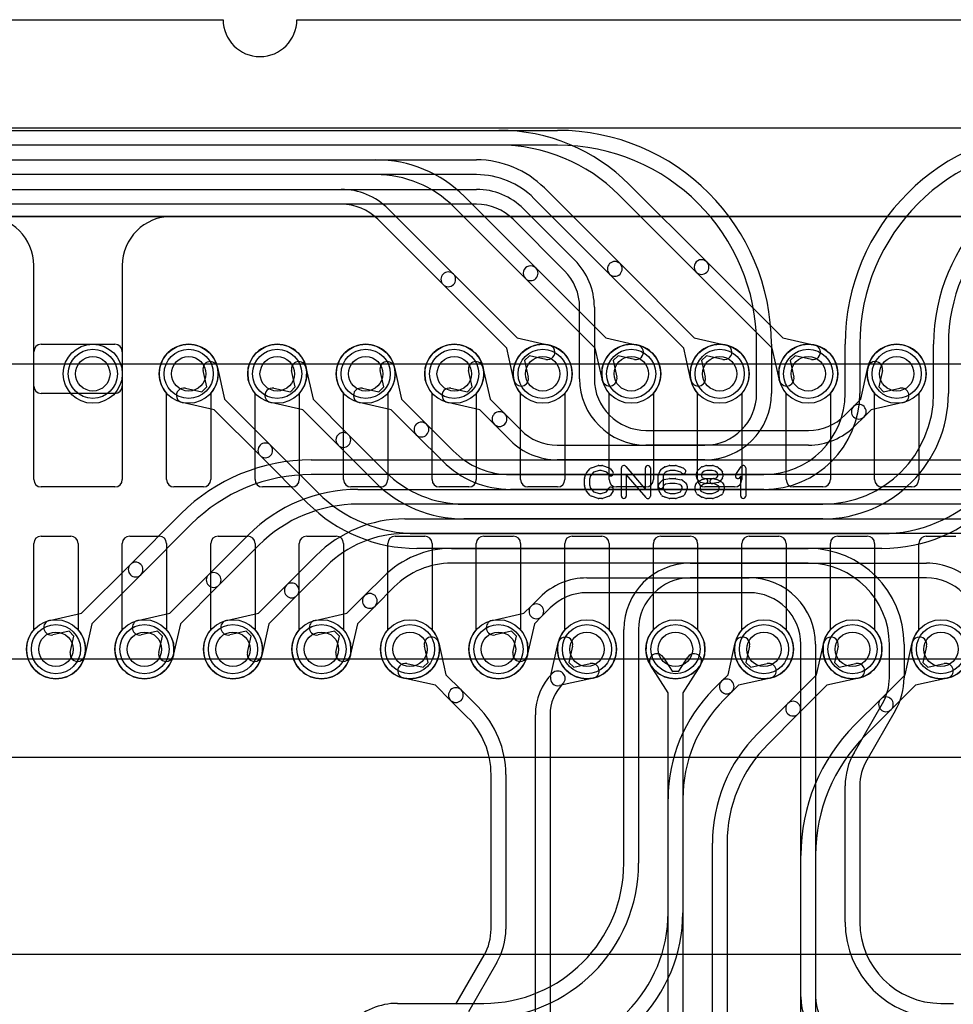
# Model space of a CAD drawing. Extents: x 0 to 29, y 0 to 17.
# Tile 4 of 9: x 7.8 to 17.3, y 7 to 17. Entities that reach past the tile are written whole.
import ezdxf

# ---------------------------------------------------------------- set-up
doc = ezdxf.new("R2010")
doc.units = 0
for name, color, linetype in [('Hole', 1, 'CONTINUOUS'), ('L1', 3, 'CONTINUOUS'), ('L2', 3, 'CONTINUOUS'), ('L3', 3, 'CONTINUOUS'), ('L4', 3, 'CONTINUOUS'), ('Outline', 7, 'CONTINUOUS'), ('PartsArea-A', 111, 'CONTINUOUS'), ('PartsArea-B', 111, 'CONTINUOUS'), ('PartsSilk-A', 221, 'CONTINUOUS'), ('Resist-A', 2, 'CONTINUOUS'), ('Resist-B', 2, 'CONTINUOUS')]:
    doc.layers.add(name, color=color, linetype=linetype)

msp = doc.modelspace()

# ---------------------------------------------------------------- linework, layer by layer
at = {"layer": 'Hole'}
for centre in [(8.575, 13.4), (9.55, 13.4), (10.45, 13.4), (11.35, 13.4), (12.25, 13.4), (13.15, 13.4), (14.05, 13.4), (14.95, 13.4), (15.85, 13.4), (16.75, 13.4), (8.2, 10.6), (9.1, 10.6), (10, 10.6), (10.9, 10.6), (11.8, 10.6), (12.7, 10.6), (13.6, 10.6), (14.5, 10.6), (15.4, 10.6), (16.3, 10.6), (17.2, 10.6)]:
    msp.add_circle(centre, 0.175, dxfattribs=at)
at = {"layer": 'L1'}
for p, q in [((1.6, 15.9), (27.4, 15.9)), ((26.5, 15), (9.375, 15)), ((7.975, 13.27497), (7.975, 14.5)), ((8.875, 14.5), (8.875, 13.27497)), ((7.975, 12.325), (7.975, 13.625)), ((8.05, 13.7), (8.8, 13.7)), ((8.875, 13.625), (8.875, 12.325)), ((8.80003, 13.2), (8.04997, 13.2)), ((9.325, 12.325), (9.325, 13.20157)), ((9.775, 13.20157), (9.775, 12.325)), ((10.225, 12.325), (10.225, 13.20157)), ((10.675, 13.20157), (10.675, 12.325)), ((11.125, 12.325), (11.125, 13.20157)), ((11.575, 13.20157), (11.575, 12.325)), ((12.025, 12.325), (12.025, 13.20157)), ((12.475, 13.20157), (12.475, 12.325)), ((12.925, 12.325), (12.925, 13.20157)), ((13.375, 13.20157), (13.375, 12.325)), ((13.825, 12.325), (13.825, 13.20157)), ((14.275, 13.20157), (14.275, 12.325)), ((14.725, 12.325), (14.725, 13.20157)), ((15.175, 13.20157), (15.175, 12.325)), ((15.625, 12.325), (15.625, 13.20157)), ((16.075, 13.20157), (16.075, 12.325)), ((16.525, 12.325), (16.525, 13.20157)), ((16.975, 13.20157), (16.975, 12.325)), ((8.8, 12.25), (8.05, 12.25)), ((9.7, 12.25), (9.4, 12.25)), ((10.6, 12.25), (10.3, 12.25)), ((11.5, 12.25), (11.2, 12.25)), ((12.4, 12.25), (12.1, 12.25)), ((13.3, 12.25), (13, 12.25)), ((14.2, 12.25), (13.9, 12.25)), ((15.1, 12.25), (14.8, 12.25)), ((16, 12.25), (15.7, 12.25)), ((16.9, 12.25), (16.6, 12.25)), ((8.05, 11.75), (8.35, 11.75)), ((8.95, 11.75), (9.25, 11.75)), ((9.85, 11.75), (10.15, 11.75)), ((10.75, 11.75), (11.05, 11.75)), ((11.65, 11.75), (11.95, 11.75)), ((12.55, 11.75), (12.85, 11.75)), ((13.45, 11.75), (13.75, 11.75)), ((14.35, 11.75), (14.65, 11.75)), ((15.25, 11.75), (15.55, 11.75)), ((16.15, 11.75), (16.45, 11.75)), ((17.05, 11.75), (17.35, 11.75)), ((7.975, 10.79843), (7.975, 11.675)), ((8.425, 11.675), (8.425, 10.79843)), ((8.875, 10.79843), (8.875, 11.675)), ((9.325, 11.675), (9.325, 10.79843)), ((9.775, 10.79843), (9.775, 11.675)), ((10.225, 11.675), (10.225, 10.79843)), ((10.675, 10.79843), (10.675, 11.675)), ((11.125, 11.675), (11.125, 10.79843)), ((11.575, 10.79843), (11.575, 11.675)), ((12.025, 11.675), (12.025, 10.79843)), ((12.475, 10.79843), (12.475, 11.675)), ((12.925, 11.675), (12.925, 10.79843)), ((13.375, 10.79843), (13.375, 11.675)), ((13.825, 11.675), (13.825, 10.79843)), ((14.275, 10.79843), (14.275, 11.675)), ((14.725, 11.675), (14.725, 10.79843)), ((15.175, 10.79843), (15.175, 11.675)), ((15.625, 11.675), (15.625, 10.79843)), ((16.075, 10.79843), (16.075, 11.675)), ((16.525, 11.675), (16.525, 10.79843)), ((16.975, 10.79843), (16.975, 11.675))]:
    msp.add_line(p, q, dxfattribs=at)
for centre in [(8.575, 13.4), (9.55, 13.4), (10.45, 13.4), (11.35, 13.4), (12.25, 13.4), (13.15, 13.4), (14.05, 13.4), (14.95, 13.4), (15.85, 13.4), (16.75, 13.4), (8.2, 10.6), (9.1, 10.6), (10, 10.6), (10.9, 10.6), (11.8, 10.6), (12.7, 10.6), (13.6, 10.6), (14.5, 10.6), (15.4, 10.6), (16.3, 10.6), (17.2, 10.6)]:
    msp.add_circle(centre, 0.3, dxfattribs=at)
for centre, radius, start, end in [((7.475, 14.5), 0.5, 0, 90), ((9.375, 14.5), 0.5, 90, 180), ((8.05, 13.625), 0.075, 90, 180), ((8.8, 13.625), 0.075, 0, 90), ((9.55, 13.4), 0.3, -41.409429, -138.590571), ((10.45, 13.4), 0.3, -41.409429, -138.590571), ((11.35, 13.4), 0.3, -41.409429, -138.590571), ((12.25, 13.4), 0.3, -41.409429, -138.590571), ((13.15, 13.4), 0.3, -41.409429, -138.590571), ((14.05, 13.4), 0.3, -41.409429, -138.590571), ((14.95, 13.4), 0.3, -41.409429, -138.590571), ((15.85, 13.4), 0.3, -41.409429, -138.590571), ((16.75, 13.4), 0.3, -41.409429, -138.590571), ((8.04997, 13.27497), 0.07497, 180, -90), ((8.80003, 13.27497), 0.07497, -90, 0), ((8.05, 12.325), 0.075, 180, -90), ((8.8, 12.325), 0.075, -90, 0), ((9.4, 12.325), 0.075, 180, -90), ((9.7, 12.325), 0.075, -90, 0), ((10.3, 12.325), 0.075, 180, -90), ((10.6, 12.325), 0.075, -90, 0), ((11.2, 12.325), 0.075, 180, -90), ((11.5, 12.325), 0.075, -90, 0), ((12.1, 12.325), 0.075, 180, -90), ((12.4, 12.325), 0.075, -90, 0), ((13, 12.325), 0.075, 180, -90), ((13.3, 12.325), 0.075, -90, 0), ((13.9, 12.325), 0.075, 180, -90), ((14.2, 12.325), 0.075, -90, 0), ((14.8, 12.325), 0.075, 180, -90), ((15.1, 12.325), 0.075, -90, 0), ((15.7, 12.325), 0.075, 180, -90), ((16, 12.325), 0.075, -90, 0), ((16.6, 12.325), 0.075, 180, -90), ((16.9, 12.325), 0.075, -90, 0), ((8.05, 11.675), 0.075, 90, 180), ((8.35, 11.675), 0.075, 0, 90), ((8.95, 11.675), 0.075, 90, 180), ((9.25, 11.675), 0.075, 0, 90), ((9.85, 11.675), 0.075, 90, 180), ((10.15, 11.675), 0.075, 0, 90), ((10.75, 11.675), 0.075, 90, 180), ((11.05, 11.675), 0.075, 0, 90), ((11.65, 11.675), 0.075, 90, 180), ((11.95, 11.675), 0.075, 0, 90), ((12.55, 11.675), 0.075, 90, 180), ((12.85, 11.675), 0.075, 0, 90), ((13.45, 11.675), 0.075, 90, 180), ((13.75, 11.675), 0.075, 0, 90), ((14.35, 11.675), 0.075, 90, 180), ((14.65, 11.675), 0.075, 0, 90), ((15.25, 11.675), 0.075, 90, 180), ((15.55, 11.675), 0.075, 0, 90), ((16.15, 11.675), 0.075, 90, 180), ((16.45, 11.675), 0.075, 0, 90), ((17.05, 11.675), 0.075, 90, 180), ((8.2, 10.6), 0.3, 138.590571, 41.409429), ((9.1, 10.6), 0.3, 138.590571, 41.409429), ((10, 10.6), 0.3, 138.590571, 41.409429), ((10.9, 10.6), 0.3, 138.590571, 41.409429), ((11.8, 10.6), 0.3, 138.590571, 41.409429), ((12.7, 10.6), 0.3, 138.590571, 41.409429), ((13.6, 10.6), 0.3, 138.590571, 41.409429), ((14.5, 10.6), 0.3, 138.590571, 41.409429), ((15.4, 10.6), 0.3, 138.590571, 41.409429), ((16.3, 10.6), 0.3, 138.590571, 41.409429), ((17.2, 10.6), 0.3, 138.590571, 41.409429)]:
    msp.add_arc(centre, radius, start, end, dxfattribs=at)
at = {"layer": 'L2'}
for p, q in [((2.4, 15.875), (13.3, 15.875)), ((13.3, 15.725), (2.4, 15.725)), ((2.4, 15.575), (11.45294, 15.575)), ((11.45294, 15.425), (2.4, 15.425)), ((2.4, 15.275), (11.10147, 15.275)), ((11.10147, 15.125), (2.4, 15.125)), ((12.35451, 15.20156), (13.08027, 14.47578)), ((11.57878, 15.0773), (12.24241, 14.41365)), ((12.97421, 14.36972), (12.24844, 15.09549)), ((12.13635, 14.30759), (11.47271, 14.97123)), ((13.08027, 14.47578), (13.79064, 13.76542)), ((12.24241, 14.41365), (12.89064, 13.76542)), ((13.68458, 13.65935), (12.97421, 14.36972)), ((12.78458, 13.65936), (12.13635, 14.30759)), ((12.89064, 13.76542), (13.21547, 13.69277)), ((13.79064, 13.76542), (14.11547, 13.69277)), ((12.85723, 13.33453), (12.78458, 13.65936)), ((13.75723, 13.33453), (13.68458, 13.65935)), ((15.325, 13.20008), (15.325, 13.7)), ((15.475, 13.7), (15.475, 13.20008)), ((16.225, 13.20004), (16.225, 13.7)), ((16.375, 13.7), (16.375, 13.20004)), ((17.125, 13.2), (17.125, 13.7)), ((17.275, 13.7), (17.275, 13.2)), ((13.01588, 13.58371), (12.96629, 13.53412)), ((12.96629, 13.53412), (13.00361, 13.36727)), ((13.18273, 13.54639), (13.01588, 13.58371)), ((13.91588, 13.58371), (13.86629, 13.53412)), ((13.86629, 13.53412), (13.90361, 13.36727)), ((14.08273, 13.54639), (13.91588, 13.58371)), ((9.73371, 13.26588), (9.69639, 13.43273)), ((9.84277, 13.46547), (9.91542, 13.14064)), ((10.63371, 13.26588), (10.59639, 13.43273)), ((10.74277, 13.46547), (10.81542, 13.14064)), ((11.53371, 13.26588), (11.49639, 13.43273)), ((11.64277, 13.46547), (11.71542, 13.14064)), ((12.43371, 13.26588), (12.39639, 13.43273)), ((12.54277, 13.46547), (12.61542, 13.14064)), ((9.51727, 13.25361), (9.68412, 13.21629)), ((9.68412, 13.21629), (9.73371, 13.26588)), ((10.41727, 13.25361), (10.58412, 13.21629)), ((10.58412, 13.21629), (10.63371, 13.26588)), ((11.31727, 13.25361), (11.48412, 13.21629)), ((11.48412, 13.21629), (11.53371, 13.26588)), ((12.21727, 13.25361), (12.38412, 13.21629)), ((12.38412, 13.21629), (12.43371, 13.26588)), ((9.91542, 13.14064), (10.38187, 12.67419)), ((10.81542, 13.14064), (11.17578, 12.78027)), ((11.71542, 13.14064), (11.9697, 12.88636)), ((12.61542, 13.14064), (12.76361, 12.99245)), ((9.80936, 13.03458), (9.48453, 13.10723)), ((10.27581, 12.56813), (9.80936, 13.03458)), ((10.70935, 13.03458), (10.38453, 13.10723)), ((11.06972, 12.67421), (10.70935, 13.03458)), ((11.60936, 13.03458), (11.28453, 13.10723)), ((11.86364, 12.7803), (11.60936, 13.03458)), ((12.50936, 13.03458), (12.18453, 13.10723)), ((12.65755, 12.88639), (12.50936, 13.03458)), ((12.76361, 12.99245), (12.92721, 12.82885)), ((11.9697, 12.88636), (12.2394, 12.61668)), ((12.82114, 12.72278), (12.65755, 12.88639)), ((11.17578, 12.78027), (11.55156, 12.4045)), ((12.13333, 12.51061), (11.86364, 12.7803)), ((10.38187, 12.67419), (10.86373, 12.19233)), ((11.44549, 12.29843), (11.06972, 12.67421)), ((13.29845, 12.67508), (14.8, 12.67508)), ((10.75767, 12.08627), (10.27581, 12.56813)), ((14.8, 12.52508), (13.29845, 12.52508)), ((12.82275, 12.37504), (15.4, 12.37504)), ((15.4, 12.22504), (12.82275, 12.22504)), ((12.34705, 12.075), (16, 12.075)), ((16, 11.925), (12.34705, 11.925)), ((11.87136, 11.77496), (16.6, 11.77496)), ((16.6, 11.62496), (11.87136, 11.62496)), ((14.65, 11.47492), (17.05155, 11.47492)), ((17.05155, 11.32492), (14.65, 11.32492)), ((13.975, 8.425), (13.975, 10.79992)), ((14.125, 10.79992), (14.125, 8.425)), ((15.03458, 10.34064), (15.10723, 10.66547)), ((15.25361, 10.63273), (15.21629, 10.46588)), ((15.93458, 10.34064), (16.00723, 10.66547)), ((16.15361, 10.63273), (16.11629, 10.46588)), ((16.83458, 10.34064), (16.90723, 10.66547)), ((17.05361, 10.63273), (17.01629, 10.46588)), ((15.21629, 10.46588), (15.26588, 10.41629)), ((15.26588, 10.41629), (15.43273, 10.45361)), ((16.11629, 10.46588), (16.16588, 10.41629)), ((16.16588, 10.41629), (16.33273, 10.45361)), ((17.01629, 10.46588), (17.06588, 10.41629)), ((17.06588, 10.41629), (17.23273, 10.45361)), ((14.96815, 10.27421), (15.03458, 10.34064)), ((15.64315, 10.04921), (15.93458, 10.34064)), ((16.58708, 10.09314), (16.83458, 10.34064)), ((14.88631, 10.19237), (14.96815, 10.27421)), ((15.14064, 10.23458), (15.07421, 10.16815)), ((15.46547, 10.30723), (15.14064, 10.23458)), ((16.04064, 10.23458), (15.74921, 9.94315)), ((16.36547, 10.30723), (16.04064, 10.23458)), ((16.94064, 10.23458), (16.69314, 9.98708)), ((17.26547, 10.30723), (16.94064, 10.23458)), ((15.07421, 10.16815), (14.99237, 10.08631)), ((15.33631, 9.74237), (15.64315, 10.04921)), ((16.32417, 9.83025), (16.58708, 10.09314)), ((15.74921, 9.94315), (15.44237, 9.63631)), ((16.69314, 9.98708), (16.43024, 9.72418)), ((14.425, 7.92132), (14.425, 9.07868)), ((14.575, 9.07868), (14.575, 7.92132)), ((14.875, 6.3501), (14.875, 8.62868)), ((15.025, 8.62868), (15.025, 6.3501)), ((15.775, 6.35006), (15.775, 8.50442)), ((15.925, 8.50442), (15.925, 6.35006)), ((11.67353, 7), (12.55, 7))]:
    msp.add_line(p, q, dxfattribs=at)
for centre in [(9.55, 13.4), (10.45, 13.4), (11.35, 13.4), (12.25, 13.4), (13.15, 13.4), (14.05, 13.4), (15.4, 10.6), (16.3, 10.6), (17.2, 10.6)]:
    msp.add_circle(centre, 0.3, dxfattribs=at)
for centre, radius, start, end in [((13.3, 13.7), 2.175, 0, 90), ((18.4, 13.7), 2.175, 90, 180), ((13.3, 13.7), 2.025, 0, 90), ((18.4, 13.7), 2.025, 90, 180), ((11.45294, 14.3), 1.275, 44.999682, 90), ((19, 13.7), 1.875, 90, 180), ((11.45294, 14.3), 1.125, 44.99964, 90), ((19, 13.7), 1.725, 90, 180), ((11.10148, 14.6), 0.675, 45, 90.000849), ((11.10148, 14.6), 0.525, 45, 90.001091), ((12.18938, 14.36062), 0.075, 45, -135), ((13.02724, 14.42275), 0.075, 45, -134.99972), ((13.02724, 14.42275), 0.075, -135, 45), ((12.18938, 14.36062), 0.075, -135, 45), ((13.1991, 13.61958), 0.075, -102.607528, 77.393385), ((14.0991, 13.61958), 0.075, -102.607528, 77.393385), ((9.76958, 13.4491), 0.075, 12.607528, -167.393385), ((10.66958, 13.4491), 0.075, 12.607528, -167.393385), ((11.56958, 13.4491), 0.075, 12.607528, -167.393385), ((12.46958, 13.4491), 0.075, 12.607528, -167.393385), ((12.93042, 13.3509), 0.075, -167.392472, 12.606615), ((13.83042, 13.3509), 0.075, -167.392472, 12.606615), ((9.5009, 13.18042), 0.075, 77.392472, -102.606615), ((10.4009, 13.18042), 0.075, 77.392472, -102.606615), ((11.3009, 13.18042), 0.075, 77.392472, -102.606615), ((12.2009, 13.18042), 0.075, 77.392472, -102.606615), ((14.8, 13.20008), 0.525, -90, 0), ((14.8, 13.20008), 0.675, -90, 0), ((15.4, 13.20004), 0.825, -90, 0), ((15.4, 13.20004), 0.975, -90, 0), ((16, 13.2), 1.275, -90, 0), ((16, 13.2), 1.125, -90, 0), ((16.6, 13.19996), 1.425, -90, 0), ((16.6, 13.19996), 1.575, -90, 0), ((12.71058, 12.93942), 0.075, 45, -135), ((12.71058, 12.93942), 0.075, -135, 45), ((11.91667, 12.83333), 0.075, 45, -135), ((11.91667, 12.83333), 0.075, -135, 45), ((13.29844, 13.20008), 0.525, -135, -89.998909), ((11.12275, 12.72724), 0.075, 45, -134.999238), ((11.12275, 12.72724), 0.075, -135, 44.999574), ((13.29844, 13.20008), 0.675, -135, -89.999151), ((10.32884, 12.62116), 0.075, 45, -135), ((10.32884, 12.62116), 0.075, -135, 45), ((12.82276, 13.20004), 0.825, -135, -90.000694), ((12.82276, 13.20004), 0.975, -135, -90.000588), ((12.34705, 13.2), 1.125, -134.99964, -90), ((12.34705, 13.2), 1.275, -134.999682, -90), ((11.87136, 13.19996), 1.425, -135, -90), ((11.87136, 13.19996), 1.575, -135, -90), ((14.65, 10.79992), 0.675, 90, 180), ((17.05155, 10.79992), 0.675, 44.9994, 90), ((14.65, 10.79992), 0.525, 90, 180), ((17.05155, 10.79992), 0.525, 44.999228, 90), ((15.18042, 10.6491), 0.075, -12.607528, 167.393385), ((16.08042, 10.6491), 0.075, -12.607528, 167.393385), ((16.98042, 10.6491), 0.075, -12.607528, 167.393385), ((15.4491, 10.38042), 0.075, -77.392472, 102.606615), ((16.3491, 10.38042), 0.075, -77.392472, 102.606615), ((17.2491, 10.38042), 0.075, -77.392472, 102.606615), ((15.02118, 10.22118), 0.075, 135, -45), ((15.02118, 10.22118), 0.075, -45, 135), ((16, 9.07868), 1.575, 135, 180), ((16.64011, 10.04011), 0.075, -45, 135), ((16, 9.07868), 1.425, 135, 180), ((15.69618, 9.99618), 0.075, 135, -45), ((15.69618, 9.99618), 0.075, -45, 135), ((16.64011, 10.04011), 0.075, 135, -45), ((17.65, 8.50442), 1.875, 135, 180), ((16.45, 8.62868), 1.575, 135, 180), ((17.65, 8.50442), 1.725, 135, 180), ((16.45, 8.62868), 1.425, 135, 180), ((12.55, 8.425), 1.425, -90, 0), ((12.55, 8.425), 1.575, -90, 0), ((13, 7.92132), 1.425, -45, 0), ((13, 7.92132), 1.575, -45, 0), ((11.67352, 6.325), 0.675, 89.999151, 135)]:
    msp.add_arc(centre, radius, start, end, dxfattribs=at)
at = {"layer": 'L3'}
for p, q in [((2.4, 15.875), (12.70441, 15.875)), ((12.70441, 15.725), (2.4, 15.725)), ((2.4, 15.575), (12.47721, 15.575)), ((12.47721, 15.425), (2.4, 15.425)), ((14.03024, 15.32582), (14.81814, 14.53791)), ((2.4, 15.275), (12.47719, 15.275)), ((13.16663, 15.28943), (13.93634, 14.51972)), ((14.71208, 14.43185), (13.92417, 15.21975)), ((12.47719, 15.125), (2.4, 15.125)), ((13.83028, 14.41366), (13.06057, 15.18337)), ((12.95449, 15.07729), (13.4773, 14.5545)), ((13.37123, 14.44843), (12.84843, 14.97123)), ((13.93634, 14.51972), (14.69064, 13.76542)), ((14.81814, 14.53791), (15.59064, 13.76542)), ((15.48458, 13.65935), (14.71208, 14.43185)), ((14.58458, 13.65936), (13.83028, 14.41366)), ((13.525, 13.3501), (13.525, 14.07719)), ((13.675, 14.07719), (13.675, 13.3501)), ((14.69064, 13.76542), (15.01547, 13.69277)), ((15.59064, 13.76542), (15.91547, 13.69277)), ((14.65723, 13.33453), (14.58458, 13.65936)), ((15.55723, 13.33453), (15.48458, 13.65935)), ((14.81588, 13.58371), (14.76629, 13.53412)), ((14.76629, 13.53412), (14.80361, 13.36727)), ((14.98273, 13.54639), (14.81588, 13.58371)), ((15.71588, 13.58371), (15.66629, 13.53412)), ((15.66629, 13.53412), (15.70361, 13.36727)), ((15.88273, 13.54639), (15.71588, 13.58371)), ((16.38458, 13.14064), (16.45723, 13.46547)), ((16.60361, 13.43273), (16.56629, 13.26588)), ((16.56629, 13.26588), (16.61588, 13.21629)), ((16.61588, 13.21629), (16.78273, 13.25361)), ((16.3114, 13.06746), (16.38458, 13.14064)), ((16.22281, 12.97887), (16.3114, 13.06746)), ((16.49064, 13.03458), (16.41746, 12.9614)), ((16.81547, 13.10723), (16.49064, 13.03458)), ((16.41746, 12.9614), (16.32887, 12.87281)), ((14.2, 12.8251), (15.85157, 12.8251)), ((15.85157, 12.6751), (14.2, 12.6751)), ((10.79564, 12.52506), (19.5, 12.52506)), ((19.5, 12.37506), (10.79564, 12.37506)), ((11.27134, 12.22502), (18.85, 12.22502)), ((18.85, 12.07502), (11.27134, 12.07502)), ((8.95688, 11.46294), (9.46981, 11.97589)), ((11.74704, 11.92498), (18.25, 11.92498)), ((9.57588, 11.86982), (9.06294, 11.35688)), ((9.7508, 11.35686), (10.15765, 11.76371)), ((18.25, 11.77498), (11.74704, 11.77498)), ((10.26371, 11.65765), (9.85686, 11.2508)), ((12.22273, 11.62494), (15.85, 11.62494)), ((10.54471, 11.25077), (10.84548, 11.55154)), ((8.45936, 10.96542), (8.95688, 11.46294)), ((10.95154, 11.44548), (10.65077, 11.14471)), ((15.85, 11.47494), (12.22273, 11.47494)), ((9.06294, 11.35688), (8.56542, 10.85936)), ((9.35936, 10.96542), (9.7508, 11.35686)), ((11.33863, 11.14469), (11.53331, 11.33937)), ((13.59843, 11.3249), (15.25, 11.3249)), ((9.85686, 11.2508), (9.46542, 10.85936)), ((10.25936, 10.96542), (10.54471, 11.25077)), ((11.63938, 11.2333), (11.44469, 11.03863)), ((10.65077, 11.14471), (10.36542, 10.85936)), ((11.15936, 10.96542), (11.33863, 11.14469)), ((13.03254, 11.0386), (13.12112, 11.1272)), ((15.25, 11.1749), (13.59843, 11.1749)), ((11.44469, 11.03863), (11.26542, 10.85936)), ((12.95936, 10.96542), (13.03254, 11.0386)), ((13.22719, 11.02113), (13.1386, 10.93254)), ((8.13453, 10.89277), (8.45936, 10.96542)), ((9.03453, 10.89277), (9.35936, 10.96542)), ((9.93453, 10.89277), (10.25936, 10.96542)), ((10.83453, 10.89277), (11.15936, 10.96542)), ((12.63453, 10.89277), (12.95936, 10.96542)), ((13.1386, 10.93254), (13.06542, 10.85936)), ((8.56542, 10.85936), (8.49277, 10.53453)), ((9.46542, 10.85936), (9.39277, 10.53453)), ((10.36542, 10.85936), (10.29277, 10.53453)), ((11.26542, 10.85936), (11.19277, 10.53453)), ((13.06542, 10.85936), (12.99277, 10.53453)), ((8.33412, 10.78371), (8.16727, 10.74639)), ((8.38371, 10.73412), (8.33412, 10.78371)), ((8.34639, 10.56727), (8.38371, 10.73412)), ((9.23412, 10.78371), (9.06727, 10.74639)), ((9.28371, 10.73412), (9.23412, 10.78371)), ((9.24639, 10.56727), (9.28371, 10.73412)), ((10.13412, 10.78371), (9.96727, 10.74639)), ((10.18371, 10.73412), (10.13412, 10.78371)), ((10.14639, 10.56727), (10.18371, 10.73412)), ((11.03412, 10.78371), (10.86727, 10.74639)), ((11.08371, 10.73412), (11.03412, 10.78371)), ((11.04639, 10.56727), (11.08371, 10.73412)), ((12.83412, 10.78371), (12.66727, 10.74639)), ((12.88371, 10.73412), (12.83412, 10.78371)), ((12.84639, 10.56727), (12.88371, 10.73412)), ((11.98371, 10.46588), (11.94639, 10.63273)), ((12.09277, 10.66547), (12.16542, 10.34064)), ((13.22983, 10.31939), (13.30723, 10.66547)), ((13.45361, 10.63273), (13.41629, 10.46588)), ((15.775, 7.0664), (15.775, 10.6499)), ((15.925, 10.6499), (15.925, 7.0664)), ((16.675, 10.31077), (16.675, 10.64994)), ((16.825, 10.64994), (16.825, 10.31077)), ((14.37335, 10.51964), (14.46495, 10.37526)), ((14.53505, 10.37526), (14.62665, 10.51964)), ((11.76727, 10.45361), (11.93412, 10.41629)), ((11.93412, 10.41629), (11.98371, 10.46588)), ((13.41629, 10.46588), (13.46588, 10.41629)), ((13.46588, 10.41629), (13.63273, 10.45361)), ((14.425, 10.15822), (14.24669, 10.43928)), ((14.75331, 10.43928), (14.575, 10.15822)), ((12.16542, 10.34064), (12.31972, 10.18634)), ((14.46495, 10.37526), (14.53505, 10.37526)), ((12.05936, 10.23458), (11.73453, 10.30723)), ((12.21366, 10.08028), (12.05936, 10.23458)), ((13.66547, 10.30723), (13.31939, 10.22983)), ((12.31972, 10.18634), (12.48943, 10.01663)), ((14.425, 6.84178), (14.425, 10.15822)), ((14.575, 10.15822), (14.575, 6.84178)), ((12.38336, 9.91056), (12.21366, 10.08028)), ((16.31543, 9.5473), (16.60466, 10.04827)), ((13.075, 6.4), (13.075, 9.9336)), ((13.225, 9.9336), (13.225, 6.4)), ((16.73457, 9.97327), (16.44534, 9.4723)), ((12.625, 7.75359), (12.625, 9.32721)), ((12.775, 9.32721), (12.775, 7.75359)), ((16.225, 7.825), (16.225, 9.2098)), ((16.375, 9.2098), (16.375, 7.825)), ((12.26543, 6.99013), (12.55466, 7.49109)), ((12.68457, 7.41609), (12.39534, 6.91513)), ((17.2, 7), (17.32647, 7))]:
    msp.add_line(p, q, dxfattribs=at)
for centre in [(14.95, 13.4), (15.85, 13.4), (16.75, 13.4), (8.2, 10.6), (9.1, 10.6), (10, 10.6), (10.9, 10.6), (11.8, 10.6), (12.7, 10.6), (13.6, 10.6), (14.5, 10.6)]:
    msp.add_circle(centre, 0.3, dxfattribs=at)
for centre, radius, start, end in [((12.70441, 14), 1.875, 44.999784, 90), ((12.70441, 14), 1.725, 44.999775, 90), ((12.47721, 14.6), 0.975, 45.000416, 90), ((12.47721, 14.6), 0.825, 45.000491, 90), ((12.47719, 14.6), 0.675, 44.9994, 90), ((12.47719, 14.6), 0.525, 44.999228, 90), ((13, 14.0772), 0.675, -0.000849, 45), ((13.88331, 14.46669), 0.075, 45, -135), ((13.88331, 14.46669), 0.075, -135, 45), ((14.76511, 14.48488), 0.075, 45, -134.999736), ((14.76511, 14.48488), 0.075, -135, 44.999636), ((13, 14.0772), 0.525, -0.001091, 45), ((14.9991, 13.61958), 0.075, -102.607528, 77.393385), ((15.8991, 13.61958), 0.075, -102.607528, 77.393385), ((16.53042, 13.4491), 0.075, -12.607528, 167.393385), ((14.2, 13.3501), 0.675, 180, -90), ((14.2, 13.3501), 0.525, 180, -90), ((14.73042, 13.3509), 0.075, -167.392472, 12.606615), ((15.63042, 13.3509), 0.075, -167.392472, 12.606615), ((16.7991, 13.18042), 0.075, -77.392472, 102.606615), ((16.36443, 13.01443), 0.075, 135, -45), ((16.36443, 13.01443), 0.075, -45, 135), ((15.85157, 13.3501), 0.525, -90, -44.999228), ((15.85157, 13.3501), 0.675, -90, -44.9994), ((10.79564, 10.65006), 1.875, 90, 135), ((10.79564, 10.65006), 1.725, 90, 135), ((11.27134, 10.65002), 1.575, 90, 135), ((11.27134, 10.65002), 1.425, 90, 135), ((11.74704, 10.64998), 1.275, 90, 135), ((11.74704, 10.64998), 1.125, 90, 135), ((12.22274, 10.64994), 0.975, 90.000588, 135), ((15.85, 10.64994), 0.975, 0, 90), ((9.00991, 11.40991), 0.075, 135, -45), ((9.00991, 11.40991), 0.075, -45, 135), ((12.22274, 10.64994), 0.825, 90.000694, 135), ((15.85, 10.64994), 0.825, 0, 90), ((9.80383, 11.30383), 0.075, 135, -45), ((9.80383, 11.30383), 0.075, -45, 135), ((13.59842, 10.6499), 0.675, 89.999151, 135), ((15.25, 10.6499), 0.675, 0, 90), ((10.59774, 11.19774), 0.075, 135, -45), ((10.59774, 11.19774), 0.075, -45, 135), ((11.39166, 11.09166), 0.075, 135, -45), ((11.39166, 11.09166), 0.075, -45, 135), ((13.59842, 10.6499), 0.525, 89.998909, 135), ((15.25, 10.6499), 0.525, 0, 90), ((13.08557, 10.98557), 0.075, 135, -45), ((13.08557, 10.98557), 0.075, -45, 135), ((8.1509, 10.81958), 0.075, 102.607528, -77.393385), ((9.0509, 10.81958), 0.075, 102.607528, -77.393385), ((9.9509, 10.81958), 0.075, 102.607528, -77.393385), ((10.8509, 10.81958), 0.075, 102.607528, -77.393385), ((12.6509, 10.81958), 0.075, 102.607528, -77.393385), ((12.01958, 10.6491), 0.075, 12.607528, -167.393385), ((13.38042, 10.6491), 0.075, -12.607528, 167.393385), ((8.41958, 10.5509), 0.075, 167.392472, -12.606615), ((9.31958, 10.5509), 0.075, 167.392472, -12.606615), ((10.21958, 10.5509), 0.075, 167.392472, -12.606615), ((11.11958, 10.5509), 0.075, 167.392472, -12.606615), ((12.91958, 10.5509), 0.075, 167.392472, -12.606615), ((14.31002, 10.47946), 0.075, 32.393266, -147.607741), ((14.68998, 10.47946), 0.075, -32.393266, 147.607741), ((11.7509, 10.38042), 0.075, 77.392472, -102.606615), ((13.6491, 10.38042), 0.075, -77.392472, 102.606615), ((13.67243, 9.93361), 0.59743, 135, -179.999041), ((13.30302, 10.30302), 0.075, 167.392472, -77.392472), ((13.30301, 10.30303), 0.075, -45, 135), ((16.15, 10.31077), 0.525, -30.000182, 0), ((16.15, 10.31077), 0.675, -29.999879, 0), ((13.67243, 9.93361), 0.44743, 135, -179.998719), ((12.26669, 10.13331), 0.075, 45, -135), ((12.26669, 10.13331), 0.075, -135, 45), ((11.8, 9.3272), 0.975, 0.000588, 45), ((11.8, 9.3272), 0.825, 0.000694, 45), ((16.9, 9.2098), 0.675, 150.000121, 180), ((16.9, 9.2098), 0.525, 150.000227, 180), ((17.2, 7.825), 0.975, 180, -90), ((17.2, 7.825), 0.825, 180, -90), ((12.1, 7.75359), 0.525, -30.000182, 0), ((12.1, 7.75359), 0.675, -29.999879, 0), ((16.37243, 7.0664), 0.59743, 180, -134.999322), ((16.37243, 7.0664), 0.44743, 180, -134.999095)]:
    msp.add_arc(centre, radius, start, end, dxfattribs=at)
at = {"layer": 'L4'}
for p, q in [((1.6, 15.9), (27.4, 15.9)), ((19.625, 15), (2.5, 15)), ((7.975, 12.325), (7.975, 13.625)), ((8.05, 13.7), (8.8, 13.7)), ((8.875, 13.625), (8.875, 12.325)), ((9.325, 12.325), (9.325, 13.20157)), ((9.775, 13.20157), (9.775, 12.325)), ((10.225, 12.325), (10.225, 13.20157)), ((10.675, 13.20157), (10.675, 12.325)), ((11.125, 12.325), (11.125, 13.20157)), ((11.575, 13.20157), (11.575, 12.325)), ((12.025, 12.325), (12.025, 13.20157)), ((12.475, 13.20157), (12.475, 12.325)), ((12.925, 12.325), (12.925, 13.20157)), ((13.375, 13.20157), (13.375, 12.325)), ((13.825, 12.325), (13.825, 13.20157)), ((14.275, 13.20157), (14.275, 12.325)), ((14.725, 12.325), (14.725, 13.20157)), ((15.175, 13.20157), (15.175, 12.325)), ((15.625, 12.325), (15.625, 13.20157)), ((16.075, 13.20157), (16.075, 12.325)), ((16.525, 12.325), (16.525, 13.20157)), ((16.975, 13.20157), (16.975, 12.325)), ((8.8, 12.25), (8.05, 12.25)), ((9.7, 12.25), (9.4, 12.25)), ((10.6, 12.25), (10.3, 12.25)), ((11.5, 12.25), (11.2, 12.25)), ((12.4, 12.25), (12.1, 12.25)), ((13.3, 12.25), (13, 12.25)), ((14.2, 12.25), (13.9, 12.25)), ((15.1, 12.25), (14.8, 12.25)), ((16, 12.25), (15.7, 12.25)), ((16.9, 12.25), (16.6, 12.25)), ((8.05, 11.75), (8.35, 11.75)), ((8.95, 11.75), (9.25, 11.75)), ((9.85, 11.75), (10.15, 11.75)), ((10.75, 11.75), (11.05, 11.75)), ((11.65, 11.75), (11.95, 11.75)), ((12.55, 11.75), (12.85, 11.75)), ((13.45, 11.75), (13.75, 11.75)), ((14.35, 11.75), (14.65, 11.75)), ((15.25, 11.75), (15.55, 11.75)), ((16.15, 11.75), (16.45, 11.75)), ((17.05, 11.75), (17.35, 11.75)), ((7.975, 10.79843), (7.975, 11.675)), ((8.425, 11.675), (8.425, 10.79843)), ((8.875, 10.79843), (8.875, 11.675)), ((9.325, 11.675), (9.325, 10.79843)), ((9.775, 10.79843), (9.775, 11.675)), ((10.225, 11.675), (10.225, 10.79843)), ((10.675, 10.79843), (10.675, 11.675)), ((11.125, 11.675), (11.125, 10.79843)), ((11.575, 10.79843), (11.575, 11.675)), ((12.025, 11.675), (12.025, 10.79843)), ((12.475, 10.79843), (12.475, 11.675)), ((12.925, 11.675), (12.925, 10.79843)), ((13.375, 10.79843), (13.375, 11.675)), ((13.825, 11.675), (13.825, 10.79843)), ((14.275, 10.79843), (14.275, 11.675)), ((14.725, 11.675), (14.725, 10.79843)), ((15.175, 10.79843), (15.175, 11.675)), ((15.625, 11.675), (15.625, 10.79843)), ((16.075, 10.79843), (16.075, 11.675)), ((16.525, 11.675), (16.525, 10.79843)), ((16.975, 10.79843), (16.975, 11.675))]:
    msp.add_line(p, q, dxfattribs=at)
for centre in [(8.575, 13.4), (9.55, 13.4), (10.45, 13.4), (11.35, 13.4), (12.25, 13.4), (13.15, 13.4), (14.05, 13.4), (14.95, 13.4), (15.85, 13.4), (16.75, 13.4), (8.2, 10.6), (9.1, 10.6), (10, 10.6), (10.9, 10.6), (11.8, 10.6), (12.7, 10.6), (13.6, 10.6), (14.5, 10.6), (15.4, 10.6), (16.3, 10.6), (17.2, 10.6)]:
    msp.add_circle(centre, 0.3, dxfattribs=at)
for centre, radius, start, end in [((8.05, 13.625), 0.075, 90, 180), ((8.8, 13.625), 0.075, 0, 90), ((9.55, 13.4), 0.3, -41.409429, -138.590571), ((10.45, 13.4), 0.3, -41.409429, -138.590571), ((11.35, 13.4), 0.3, -41.409429, -138.590571), ((12.25, 13.4), 0.3, -41.409429, -138.590571), ((13.15, 13.4), 0.3, -41.409429, -138.590571), ((14.05, 13.4), 0.3, -41.409429, -138.590571), ((14.95, 13.4), 0.3, -41.409429, -138.590571), ((15.85, 13.4), 0.3, -41.409429, -138.590571), ((16.75, 13.4), 0.3, -41.409429, -138.590571), ((8.05, 12.325), 0.075, 180, -90), ((8.8, 12.325), 0.075, -90, 0), ((9.4, 12.325), 0.075, 180, -90), ((9.7, 12.325), 0.075, -90, 0), ((10.3, 12.325), 0.075, 180, -90), ((10.6, 12.325), 0.075, -90, 0), ((11.2, 12.325), 0.075, 180, -90), ((11.5, 12.325), 0.075, -90, 0), ((12.1, 12.325), 0.075, 180, -90), ((12.4, 12.325), 0.075, -90, 0), ((13, 12.325), 0.075, 180, -90), ((13.3, 12.325), 0.075, -90, 0), ((13.9, 12.325), 0.075, 180, -90), ((14.2, 12.325), 0.075, -90, 0), ((14.8, 12.325), 0.075, 180, -90), ((15.1, 12.325), 0.075, -90, 0), ((15.7, 12.325), 0.075, 180, -90), ((16, 12.325), 0.075, -90, 0), ((16.6, 12.325), 0.075, 180, -90), ((16.9, 12.325), 0.075, -90, 0), ((8.05, 11.675), 0.075, 90, 180), ((8.35, 11.675), 0.075, 0, 90), ((8.95, 11.675), 0.075, 90, 180), ((9.25, 11.675), 0.075, 0, 90), ((9.85, 11.675), 0.075, 90, 180), ((10.15, 11.675), 0.075, 0, 90), ((10.75, 11.675), 0.075, 90, 180), ((11.05, 11.675), 0.075, 0, 90), ((11.65, 11.675), 0.075, 90, 180), ((11.95, 11.675), 0.075, 0, 90), ((12.55, 11.675), 0.075, 90, 180), ((12.85, 11.675), 0.075, 0, 90), ((13.45, 11.675), 0.075, 90, 180), ((13.75, 11.675), 0.075, 0, 90), ((14.35, 11.675), 0.075, 90, 180), ((14.65, 11.675), 0.075, 0, 90), ((15.25, 11.675), 0.075, 90, 180), ((15.55, 11.675), 0.075, 0, 90), ((16.15, 11.675), 0.075, 90, 180), ((16.45, 11.675), 0.075, 0, 90), ((17.05, 11.675), 0.075, 90, 180), ((8.2, 10.6), 0.3, 138.590571, 41.409429), ((9.1, 10.6), 0.3, 138.590571, 41.409429), ((10, 10.6), 0.3, 138.590571, 41.409429), ((10.9, 10.6), 0.3, 138.590571, 41.409429), ((11.8, 10.6), 0.3, 138.590571, 41.409429), ((12.7, 10.6), 0.3, 138.590571, 41.409429), ((13.6, 10.6), 0.3, 138.590571, 41.409429), ((14.5, 10.6), 0.3, 138.590571, 41.409429), ((15.4, 10.6), 0.3, 138.590571, 41.409429), ((16.3, 10.6), 0.3, 138.590571, 41.409429), ((17.2, 10.6), 0.3, 138.590571, 41.409429)]:
    msp.add_arc(centre, radius, start, end, dxfattribs=at)
at = {"layer": 'Outline'}
for p, q in [((6.9, 17), (9.9, 17)), ((10.65, 17), (19.25, 17))]:
    msp.add_line(p, q, dxfattribs=at)
msp.add_arc((10.275, 17), 0.375, 180, 0, dxfattribs=at)
at = {"layer": 'PartsArea-A'}
for p, q in [((4.5, 15), (24.5, 15)), ((23.5, 9.5), (5.5, 9.5)), ((5.5, 7.5), (23.5, 7.5))]:
    msp.add_line(p, q, dxfattribs=at)
at = {"layer": 'PartsArea-B'}
for p, q in [((4.5, 15), (24.5, 15)), ((23.5, 9.5), (5.5, 9.5)), ((5.5, 7.5), (23.5, 7.5))]:
    msp.add_line(p, q, dxfattribs=at)
at = {"layer": 'PartsSilk-A'}
for p, q in [((13.59508, 12.39239), (13.63397, 12.43683)), ((13.64516, 12.44418), (13.7146, 12.4664)), ((13.72612, 12.41759), (13.66702, 12.39868)), ((13.72222, 12.46759), (13.75, 12.46759)), ((13.74594, 12.41759), (13.72612, 12.41759)), ((13.80202, 12.3989), (13.74594, 12.41759)), ((13.7579, 12.46631), (13.82457, 12.44409)), ((13.83588, 12.43637), (13.86365, 12.40304)), ((13.95, 12.15741), (13.95, 12.44259)), ((13.99398, 12.45886), (14.19444, 12.22499)), ((14.19444, 12.22499), (14.19444, 12.44259)), ((14.24444, 12.44259), (14.24444, 12.15741)), ((14.34389, 12.41315), (14.35778, 12.43167)), ((14.36504, 12.43818), (14.39004, 12.45299)), ((14.39591, 12.45552), (14.4348, 12.46663)), ((14.44517, 12.41759), (14.41275, 12.40833)), ((14.44167, 12.46759), (14.5, 12.46759)), ((14.4965, 12.41759), (14.44517, 12.41759)), ((14.53079, 12.40779), (14.4965, 12.41759)), ((14.50687, 12.46663), (14.54576, 12.45552)), ((14.54817, 12.45469), (14.57595, 12.44358)), ((14.58229, 12.43989), (14.59618, 12.42878)), ((14.71769, 12.40029), (14.73158, 12.42251)), ((14.73617, 12.42795), (14.76117, 12.45017)), ((14.77091, 12.45552), (14.8098, 12.46663)), ((14.82017, 12.41759), (14.79013, 12.40901)), ((14.81667, 12.46759), (14.875, 12.46759)), ((14.8715, 12.41759), (14.82017, 12.41759)), ((14.9022, 12.40882), (14.8715, 12.41759)), ((14.88187, 12.46663), (14.92076, 12.45552)), ((14.92951, 12.451), (14.95729, 12.42878)), ((14.96287, 12.42251), (14.97676, 12.40029)), ((15.11513, 12.3747), (15.16791, 12.45618)), ((15.21389, 12.44259), (15.21389, 12.15741)), ((13.575, 12.26852), (13.575, 12.33148)), ((13.57614, 12.33894), (13.59003, 12.38339)), ((13.63618, 12.36344), (13.625, 12.32766)), ((13.625, 12.32766), (13.625, 12.27234)), ((13.66702, 12.39868), (13.63618, 12.36344)), ((13.82523, 12.37104), (13.80202, 12.3989)), ((14.20046, 12.14114), (14, 12.37501)), ((14, 12.37501), (14, 12.15741)), ((14.325, 12.23519), (14.325, 12.36481)), ((14.32692, 12.37442), (14.34081, 12.40776)), ((14.34728, 12.29832), (14.37228, 12.32054)), ((14.38577, 12.38565), (14.375, 12.35981)), ((14.375, 12.35981), (14.375, 12.24019)), ((14.38541, 12.32661), (14.43819, 12.33402)), ((14.3948, 12.39769), (14.38577, 12.38565)), ((14.41275, 12.40833), (14.3948, 12.39769)), ((14.44167, 12.33426), (14.5, 12.33426)), ((14.5049, 12.33377), (14.56046, 12.32266)), ((14.55395, 12.39853), (14.53079, 12.40779)), ((14.56494, 12.38974), (14.55395, 12.39853)), ((14.57044, 12.31824), (14.59544, 12.29972)), ((14.71389, 12.3537), (14.71389, 12.38704)), ((14.73158, 12.31823), (14.71769, 12.34045)), ((14.72649, 12.30134), (14.76538, 12.32356)), ((14.74621, 12.30269), (14.7351, 12.3138)), ((14.77207, 12.39296), (14.76389, 12.37987)), ((14.76389, 12.37987), (14.76389, 12.36087)), ((14.76389, 12.36087), (14.77247, 12.34715)), ((14.77134, 12.32601), (14.79912, 12.33342)), ((14.79013, 12.40901), (14.77207, 12.39296)), ((14.77247, 12.34715), (14.77682, 12.3428)), ((14.77682, 12.3428), (14.80884, 12.33426)), ((14.80884, 12.33426), (14.88611, 12.33426)), ((14.8701, 12.33377), (14.91824, 12.3434)), ((14.89255, 12.33342), (14.92033, 12.32601)), ((14.92273, 12.3924), (14.9022, 12.40882)), ((14.91824, 12.3434), (14.92198, 12.34715)), ((14.92198, 12.34715), (14.93056, 12.36087)), ((14.93056, 12.37987), (14.92273, 12.3924)), ((14.92565, 12.32391), (14.96732, 12.30169)), ((14.93056, 12.36087), (14.93056, 12.37987)), ((14.95935, 12.3138), (14.94824, 12.30269)), ((14.97676, 12.34045), (14.96287, 12.31823)), ((14.98056, 12.38704), (14.98056, 12.3537)), ((15.16389, 12.35801), (15.15709, 12.34752)), ((15.16389, 12.15741), (15.16389, 12.35801)), ((13.59003, 12.21661), (13.57614, 12.26106)), ((13.625, 12.27234), (13.63618, 12.23656)), ((13.63618, 12.23656), (13.66702, 12.20132)), ((13.80023, 12.2005), (13.82324, 12.23732)), ((14.34081, 12.19224), (14.32692, 12.22558)), ((14.3288, 12.27066), (14.34269, 12.29288)), ((14.38318, 12.26333), (14.3712, 12.24416)), ((14.375, 12.24019), (14.38618, 12.21336)), ((14.39985, 12.27814), (14.38318, 12.26333)), ((14.38618, 12.21336), (14.39492, 12.19937)), ((14.44342, 12.28426), (14.39985, 12.27814)), ((14.49752, 12.28426), (14.44342, 12.28426)), ((14.54517, 12.27473), (14.49752, 12.28426)), ((14.56187, 12.26236), (14.54517, 12.27473)), ((14.5498, 12.19981), (14.55827, 12.21336)), ((14.55827, 12.21336), (14.56944, 12.24019)), ((14.56944, 12.25024), (14.56187, 12.26236)), ((14.56944, 12.24019), (14.56944, 12.25024)), ((14.60176, 12.29287), (14.61564, 12.27065)), ((14.61752, 12.22558), (14.60364, 12.19224)), ((14.61944, 12.25741), (14.61944, 12.23519)), ((14.7, 12.22407), (14.7, 12.25741)), ((14.71581, 12.18112), (14.70192, 12.21445)), ((14.7038, 12.27066), (14.71769, 12.29288)), ((14.75675, 12.26104), (14.75, 12.25024)), ((14.75, 12.25024), (14.75, 12.22907)), ((14.75, 12.22907), (14.75869, 12.20822)), ((14.78736, 12.27853), (14.75675, 12.26104)), ((14.79912, 12.2851), (14.75745, 12.29621)), ((14.812, 12.2851), (14.78736, 12.27853)), ((14.88283, 12.28426), (14.80556, 12.28426)), ((14.93546, 12.29586), (14.8799, 12.28475)), ((14.90467, 12.27844), (14.88283, 12.28426)), ((14.9379, 12.26072), (14.90467, 12.27844)), ((14.93592, 12.2086), (14.94444, 12.22907)), ((14.94444, 12.25024), (14.9379, 12.26072)), ((14.94444, 12.22907), (14.94444, 12.25024)), ((14.97676, 12.29287), (14.99064, 12.27065)), ((14.99252, 12.21446), (14.97864, 12.18113)), ((14.99444, 12.25741), (14.99444, 12.22407)), ((13.63397, 12.16317), (13.59508, 12.20761)), ((13.7146, 12.1336), (13.64516, 12.15582)), ((13.66702, 12.20132), (13.72612, 12.18241)), ((13.75, 12.13241), (13.72222, 12.13241)), ((13.72612, 12.18241), (13.74594, 12.18241)), ((13.74594, 12.18241), (13.80023, 12.2005)), ((13.82457, 12.15591), (13.7579, 12.13369)), ((13.86564, 12.21082), (13.83787, 12.16638)), ((14.35658, 12.16638), (14.34269, 12.1886)), ((14.39263, 12.14567), (14.36763, 12.15678)), ((14.39492, 12.19937), (14.41133, 12.19208)), ((14.4348, 12.13337), (14.39591, 12.14448)), ((14.41133, 12.19208), (14.44517, 12.18241)), ((14.5, 12.13241), (14.44167, 12.13241)), ((14.44517, 12.18241), (14.4965, 12.18241)), ((14.4965, 12.18241), (14.53079, 12.19221)), ((14.54576, 12.14448), (14.50687, 12.13337)), ((14.53079, 12.19221), (14.5498, 12.19981)), ((14.57595, 12.15642), (14.54817, 12.14531)), ((14.60176, 12.1886), (14.58787, 12.16638)), ((14.76538, 12.14681), (14.72649, 12.16903)), ((14.75869, 12.20822), (14.78756, 12.19173)), ((14.8098, 12.13337), (14.77091, 12.14448)), ((14.78756, 12.19173), (14.82017, 12.18241)), ((14.875, 12.13241), (14.81667, 12.13241)), ((14.82017, 12.18241), (14.8715, 12.18241)), ((14.8715, 12.18241), (14.90447, 12.19183)), ((14.92076, 12.14448), (14.88187, 12.13337)), ((14.90447, 12.19183), (14.93592, 12.2086)), ((14.96732, 12.16868), (14.92565, 12.14646))]:
    msp.add_line(p, q, dxfattribs=at)
for centre, start, end in [((13.65278, 12.42037), 107.746418, 138.811918), ((13.72222, 12.44259), 90, 107.746418), ((13.75, 12.44259), 71.579545, 90), ((13.81667, 12.42037), 39.790899, 71.579545), ((13.975, 12.44259), 40.603781, 180), ((14.21944, 12.44259), 0, 180), ((14.36389, 12.39815), 143.130102, 157.394238), ((14.37778, 12.41667), 120.637524, 143.130102), ((14.40278, 12.43148), 105.948544, 120.637524), ((14.44167, 12.44259), 90, 105.948544), ((14.5, 12.44259), 74.051456, 90), ((14.53889, 12.43148), 68.207103, 74.051456), ((14.58056, 12.40926), -128.666967, 51.345223), ((14.56667, 12.42037), 51.333033, 68.207103), ((14.75278, 12.40926), 131.627831, 147.994617), ((14.77778, 12.43148), 105.948544, 131.62783), ((14.81667, 12.44259), 90, 105.948544), ((14.875, 12.44259), 74.051456, 90), ((14.91389, 12.43148), 51.333033, 74.051456), ((14.94167, 12.40926), 32.005383, 51.333033), ((15.18889, 12.44259), 0, 147.066193), ((13.6, 12.33148), 162.637772, 180), ((13.61389, 12.37593), 138.811918, 162.637772), ((13.84444, 12.38704), -140.209101, 39.800498), ((14.35, 12.36481), 157.394238, 180), ((14.38889, 12.30185), 98.000474, 131.62783), ((14.44167, 12.30926), 90, 98.000474), ((14.5, 12.30926), 78.694563, 90), ((14.55556, 12.29815), 53.473873, 78.694563), ((14.73889, 12.38704), 147.994617, 180), ((14.73889, 12.3537), 180, -147.994617), ((14.75278, 12.33148), -147.994617, -135), ((14.77778, 12.30185), 104.925513, 119.741708), ((14.80556, 12.30926), -75.074487, 104.935268), ((14.875, 12.30926), 101.305437, -78.692051), ((14.88611, 12.30926), 75.074487, 90), ((14.91389, 12.30185), 61.938299, 75.064732), ((14.94167, 12.33148), -45, -32.005383), ((14.95556, 12.38704), 0, 32.005383), ((14.95556, 12.3537), -32.005383, 0), ((15.13611, 12.36111), 147.066457, -32.933807), ((13.6, 12.26852), 180, -162.637772), ((13.61389, 12.22407), -162.637772, -138.811918), ((13.84444, 12.22407), -32.005383, 147.999253), ((14.35, 12.25741), 147.994617, -32.010019), ((14.35, 12.23519), 180, -157.394238), ((14.36389, 12.27963), 131.627831, 147.994617), ((14.58056, 12.27963), 31.985944, 53.473873), ((14.59444, 12.25741), 0, 31.985944), ((14.59444, 12.23519), -22.605762, 0), ((14.725, 12.25741), 147.994617, 180), ((14.725, 12.22407), 180, -157.376473), ((14.73889, 12.27963), 119.733511, 147.989981), ((14.76389, 12.32037), -135, -104.925513), ((14.80556, 12.30926), -104.925513, -90), ((14.93056, 12.32037), -78.694563, -45), ((14.95556, 12.27963), 31.985944, 61.931795), ((14.96944, 12.25741), 0, 31.991474), ((14.96944, 12.22407), -22.605762, 0), ((13.65278, 12.17963), -138.811918, -107.746418), ((13.72222, 12.15741), -107.746418, -90), ((13.75, 12.15741), -90, -71.579545), ((13.81667, 12.17963), -71.579545, -32.005383), ((13.975, 12.15741), 180, 0), ((14.21944, 12.15741), -139.396219, 0), ((14.36389, 12.20185), -157.394238, -147.994617), ((14.37778, 12.17963), -147.994617, -113.950855), ((14.40278, 12.16852), -113.950855, -105.948544), ((14.44167, 12.15741), -105.948544, -90), ((14.5, 12.15741), -90, -74.051456), ((14.53889, 12.16852), -74.051456, -68.207103), ((14.56667, 12.17963), -68.207103, -32.005383), ((14.58056, 12.20185), -32.005383, -22.605762), ((14.73889, 12.19074), -157.373085, -119.741708), ((14.77778, 12.16852), -119.733511, -105.94345), ((14.81667, 12.15741), -105.948544, -90), ((14.875, 12.15741), -90, -74.05655), ((14.91389, 12.16852), -74.051456, -61.931795), ((14.95556, 12.19074), -61.938299, -22.608878), ((15.18889, 12.15741), 180, 0)]:
    msp.add_arc(centre, 0.025, start, end, dxfattribs=at)
at = {"layer": 'Resist-A'}
for p, q in [((7.575, 13.5), (21.425, 13.5)), ((21.425, 10.5), (7.575, 10.5))]:
    msp.add_line(p, q, dxfattribs=at)
for centre in [(8.575, 13.4), (9.55, 13.4), (10.45, 13.4), (11.35, 13.4), (12.25, 13.4), (13.15, 13.4), (14.05, 13.4), (14.95, 13.4), (15.85, 13.4), (16.75, 13.4), (8.2, 10.6), (9.1, 10.6), (10, 10.6), (10.9, 10.6), (11.8, 10.6), (12.7, 10.6), (13.6, 10.6), (14.5, 10.6), (15.4, 10.6), (16.3, 10.6), (17.2, 10.6)]:
    msp.add_circle(centre, 0.25, dxfattribs=at)
at = {"layer": 'Resist-B'}
for p, q in [((7.575, 13.5), (21.425, 13.5)), ((21.425, 10.5), (7.575, 10.5))]:
    msp.add_line(p, q, dxfattribs=at)
for centre in [(8.575, 13.4), (9.55, 13.4), (10.45, 13.4), (11.35, 13.4), (12.25, 13.4), (13.15, 13.4), (14.05, 13.4), (14.95, 13.4), (15.85, 13.4), (16.75, 13.4), (8.2, 10.6), (9.1, 10.6), (10, 10.6), (10.9, 10.6), (11.8, 10.6), (12.7, 10.6), (13.6, 10.6), (14.5, 10.6), (15.4, 10.6), (16.3, 10.6), (17.2, 10.6)]:
    msp.add_circle(centre, 0.25, dxfattribs=at)

doc.saveas('drawing.dxf')
